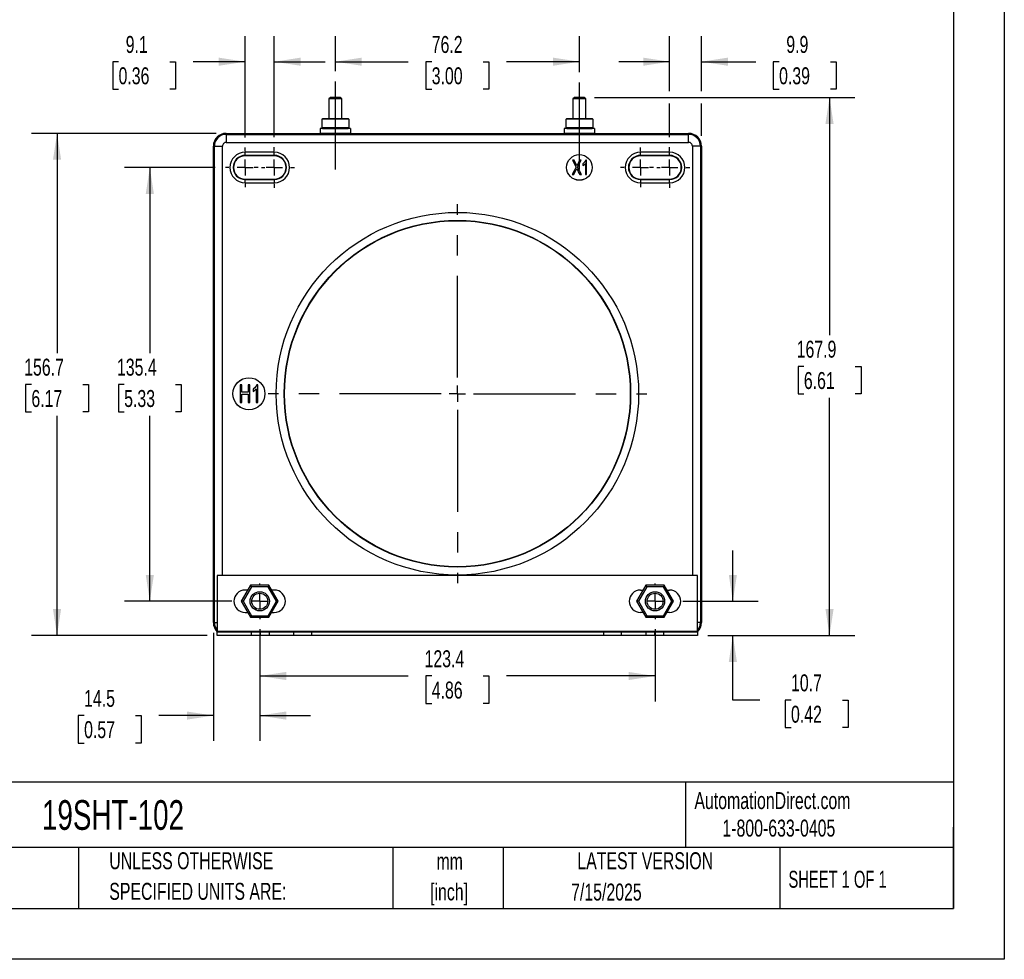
# Model space of a CAD drawing. Header units: millimetres. Extents: x 0 to 699, y 0 to 540.
# Tile 3 of 4: x 391 to 699, y 0 to 293. Entities that reach past the tile are written whole.
import ezdxf

# ---------------------------------------------------------------- set-up
doc = ezdxf.new("R2010")
doc.units = ezdxf.units.MM
doc.header["$LTSCALE"] = 2.5
doc.linetypes.add('CENTERX2', pattern=[20.32, 12.7, -2.54, 2.54, -2.54])
doc.layers.add('CENTER', color=40, linetype='CENTERX2')
doc.layers.add('DIMENSIONS', color=140, linetype='Continuous', lineweight=25)
doc.layers.add('TEXT', color=140, linetype='Continuous', lineweight=25)
doc.styles.add('SLDTEXTSTYLE0', font='TXT', dxfattribs={"width": 0.7})
doc.styles.add('SLDTEXTSTYLE1', font='TXT', dxfattribs={"width": 0.65})
doc.dimstyles.new('SLDDIMSTYLE0', dxfattribs={"dimtxt": 5.39502, "dimasz": 8.255, "dimexe": 0, "dimexo": 0.0625, "dimgap": 1.348755, "dimtad": 0, "dimtih": 1, "dimtoh": 1, "dimrnd": 1e-09, "dimzin": 12, "dimdsep": 46, "dimtxsty": 'SLDTEXTSTYLE0', "dimsah": 1, "dimcen": 0.09, "dimadec": 0, "dimazin": 3, "dimtfac": 1, "dimtofl": 0, "dimtmove": 0, "dimatfit": 3, "dimfxl": 0, "dimfrac": 2, "dimtolj": 1, "dimtzin": 12, "dimarcsym": 0})
doc.dimstyles.new('SLDDIMSTYLE2', dxfattribs={"dimtxt": 5.39502, "dimasz": 8.255, "dimexe": 0, "dimexo": 0.0625, "dimgap": 1.348755, "dimtad": 0, "dimtih": 1, "dimtoh": 1, "dimrnd": 1e-09, "dimzin": 12, "dimdsep": 46, "dimtxsty": 'SLDTEXTSTYLE0', "dimsah": 1, "dimcen": 0.09, "dimadec": 0, "dimazin": 3, "dimtfac": 1, "dimtmove": 0, "dimatfit": 0, "dimfxl": 0, "dimfrac": 2, "dimtolj": 1, "dimtzin": 12, "dimarcsym": 0})

# ---------------------------------------------------------------- blocks, each defined once
blk = doc.blocks.new('SW_NOTE_0_1')
at = {"layer": 'TEXT', "color": 0, "linetype": 'CENTERX2', "lineweight": 18, "char_height": 5.292, "attachment_point": 2, "style": 'SLDTEXTSTYLE0'}
for s, insert in [('mm', (7.11, 6.82)), ('[inch]', (6.9, -2.73))]:
    blk.add_mtext(s, dxfattribs=dict(at, insert=insert))
blk = doc.blocks.new('SW_NOTE_0_2')
at = {"layer": 'TEXT', "color": 0, "linetype": 'CENTERX2', "lineweight": 18, "char_height": 5.2917, "attachment_point": 1, "style": 'SLDTEXTSTYLE0'}
for s, insert in [('UNLESS OTHERWISE', (0, 6.82)), ('SPECIFIED UNITS ARE:', (0, -2.73))]:
    blk.add_mtext(s, dxfattribs=dict(at, insert=insert))
blk = doc.blocks.new('_D_20')
at = {"layer": 'DIMENSIONS'}
for p, q in [((570.51, 268.99), (651.87, 268.99)), ((643.93, 268.99), (643.93, 194.82)), ((635.91, 185.03), (634.1, 185.03)), ((634.1, 185.03), (634.1, 176.46)), ((651.94, 185.03), (653.76, 185.03)), ((653.76, 185.03), (653.76, 176.46)), ((634.1, 176.46), (635.91, 176.46)), ((643.93, 101.08), (643.93, 175.25)), ((653.76, 176.46), (651.94, 176.46)), ((605.9, 101.08), (651.87, 101.08))]:
    blk.add_line(p, q, dxfattribs=at)
for points in [[(643.93, 268.99), (642.66, 260.74), (645.2, 260.74)], [(643.93, 101.08), (645.2, 109.33), (642.66, 109.33)]]:
    blk.add_solid(points, dxfattribs=at)
at = {"layer": 'DIMENSIONS', "char_height": 5.292, "attachment_point": 1, "style": 'SLDTEXTSTYLE0'}
for s, insert in [('167.9', (633.67, 193.06)), ('6.61', (635.91, 183.28))]:
    blk.add_mtext(s, dxfattribs=dict(at, insert=insert))
blk = doc.blocks.new('_D_21')
at = {"layer": 'DIMENSIONS'}
for p, q in [((452.35, 257.77), (394.77, 257.77)), ((402.71, 257.77), (402.71, 189.21)), ((394.7, 179.43), (392.88, 179.43)), ((392.88, 179.43), (392.88, 170.85)), ((410.73, 179.43), (412.54, 179.43)), ((412.54, 179.43), (412.54, 170.85)), ((392.88, 170.85), (394.7, 170.85)), ((402.71, 101.08), (402.71, 169.64)), ((412.54, 170.85), (410.73, 170.85)), ((449.55, 101.08), (394.77, 101.08))]:
    blk.add_line(p, q, dxfattribs=at)
for points in [[(402.71, 257.77), (401.44, 249.52), (403.98, 249.52)], [(402.71, 101.08), (403.98, 109.33), (401.44, 109.33)]]:
    blk.add_solid(points, dxfattribs=at)
at = {"layer": 'DIMENSIONS', "char_height": 5.292, "attachment_point": 1, "style": 'SLDTEXTSTYLE0'}
for s, insert in [('156.7', (392.45, 187.45)), ('6.17', (394.7, 177.67))]:
    blk.add_mtext(s, dxfattribs=dict(at, insert=insert))
blk = doc.blocks.new('_D_22')
at = {"layer": 'DIMENSIONS'}
for p, q in [((489.63, 277.16), (489.63, 288.07)), ((565.83, 276.85), (565.83, 288.07)), ((489.63, 280.13), (512.4, 280.13)), ((519.71, 280.13), (517.9, 280.13)), ((517.9, 280.13), (517.9, 271.56)), ((535.74, 280.13), (537.55, 280.13)), ((537.55, 280.13), (537.55, 271.56)), ((565.83, 280.13), (543.05, 280.13)), ((517.9, 271.56), (519.71, 271.56)), ((537.55, 271.56), (535.74, 271.56))]:
    blk.add_line(p, q, dxfattribs=at)
for points in [[(489.63, 280.13), (497.88, 278.86), (497.88, 281.4)], [(565.83, 280.13), (557.57, 281.4), (557.57, 278.86)]]:
    blk.add_solid(points, dxfattribs=at)
at = {"layer": 'DIMENSIONS', "char_height": 5.292, "attachment_point": 1, "style": 'SLDTEXTSTYLE0'}
for s, insert in [('76.2', (519.71, 288.16)), ('3.00', (519.71, 278.38))]:
    blk.add_mtext(s, dxfattribs=dict(at, insert=insert))
blk = doc.blocks.new('_D_23')
at = {"layer": 'DIMENSIONS'}
for p, q in [((461.46, 256.48), (461.46, 288.07)), ((470.56, 256.6), (470.56, 288.07)), ((421.91, 280.13), (420.1, 280.13)), ((420.1, 280.13), (420.1, 271.56)), ((437.94, 280.13), (439.75, 280.13)), ((439.75, 280.13), (439.75, 271.56)), ((461.46, 280.13), (445.25, 280.13)), ((470.56, 280.13), (486.43, 280.13)), ((420.1, 271.56), (421.91, 271.56)), ((439.75, 271.56), (437.94, 271.56))]:
    blk.add_line(p, q, dxfattribs=at)
for points in [[(461.46, 280.13), (453.2, 281.4), (453.2, 278.86)], [(470.56, 280.13), (478.81, 278.86), (478.81, 281.4)]]:
    blk.add_solid(points, dxfattribs=at)
at = {"layer": 'DIMENSIONS', "char_height": 5.292, "attachment_point": 1, "style": 'SLDTEXTSTYLE0'}
for s, insert in [('9.1', (424.15, 288.16)), ('0.36', (421.91, 278.38))]:
    blk.add_mtext(s, dxfattribs=dict(at, insert=insert))
blk = doc.blocks.new('_D_24')
at = {"layer": 'DIMENSIONS'}
for p, q in [((594, 270.9), (594, 288.07)), ((603.93, 270.9), (603.93, 288.07)), ((594, 280.13), (578.12, 280.13)), ((603.93, 280.13), (620.87, 280.13)), ((628.18, 280.13), (626.37, 280.13)), ((626.37, 280.13), (626.37, 271.56)), ((644.21, 280.13), (646.03, 280.13)), ((646.03, 280.13), (646.03, 271.56)), ((626.37, 271.56), (628.18, 271.56)), ((646.03, 271.56), (644.21, 271.56)), ((594, 256.6), (594, 267.09)), ((603.93, 256.95), (603.93, 267.09))]:
    blk.add_line(p, q, dxfattribs=at)
for points in [[(594, 280.13), (585.74, 281.4), (585.74, 278.86)], [(603.93, 280.13), (612.18, 278.86), (612.18, 281.4)]]:
    blk.add_solid(points, dxfattribs=at)
at = {"layer": 'DIMENSIONS', "char_height": 5.292, "attachment_point": 1, "style": 'SLDTEXTSTYLE0'}
for s, insert in [('9.9', (630.43, 288.16)), ('0.39', (628.18, 278.38))]:
    blk.add_mtext(s, dxfattribs=dict(at, insert=insert))
blk = doc.blocks.new('_D_25')
at = {"layer": 'DIMENSIONS'}
for p, q in [((466.01, 103.02), (466.01, 80.48)), ((589.45, 103.02), (589.45, 80.48)), ((466.01, 88.42), (512.4, 88.42)), ((519.71, 88.42), (517.9, 88.42)), ((517.9, 88.42), (517.9, 79.84)), ((535.74, 88.42), (537.55, 88.42)), ((537.55, 88.42), (537.55, 79.84)), ((589.45, 88.42), (543.05, 88.42)), ((517.9, 79.84), (519.71, 79.84)), ((537.55, 79.84), (535.74, 79.84))]:
    blk.add_line(p, q, dxfattribs=at)
for points in [[(466.01, 88.42), (474.26, 87.15), (474.26, 89.69)], [(589.45, 88.42), (581.19, 89.69), (581.19, 87.15)]]:
    blk.add_solid(points, dxfattribs=at)
at = {"layer": 'DIMENSIONS', "char_height": 5.292, "attachment_point": 1, "style": 'SLDTEXTSTYLE0'}
for s, insert in [('123.4', (517.47, 96.45)), ('4.86', (519.71, 86.66))]:
    blk.add_mtext(s, dxfattribs=dict(at, insert=insert))
blk = doc.blocks.new('_D_26')
at = {"layer": 'DIMENSIONS'}
for p, q in [((452.09, 247.12), (423.74, 247.12)), ((431.68, 247.12), (431.68, 189.21)), ((423.67, 179.43), (421.85, 179.43)), ((421.85, 179.43), (421.85, 170.85)), ((439.7, 179.43), (441.51, 179.43)), ((441.51, 179.43), (441.51, 170.85)), ((421.85, 170.85), (423.67, 170.85)), ((431.68, 111.74), (431.68, 169.64)), ((441.51, 170.85), (439.7, 170.85)), ((457.29, 111.74), (423.74, 111.74))]:
    blk.add_line(p, q, dxfattribs=at)
for points in [[(431.68, 247.12), (430.41, 238.86), (432.95, 238.86)], [(431.68, 111.74), (432.95, 119.99), (430.41, 119.99)]]:
    blk.add_solid(points, dxfattribs=at)
at = {"layer": 'DIMENSIONS', "char_height": 5.292, "attachment_point": 1, "style": 'SLDTEXTSTYLE0'}
for s, insert in [('135.4', (421.42, 187.45)), ('5.33', (423.67, 177.67))]:
    blk.add_mtext(s, dxfattribs=dict(at, insert=insert))
blk = doc.blocks.new('_D_27')
at = {"layer": 'DIMENSIONS'}
for p, q in [((613.74, 111.74), (613.74, 127.61)), ((598.16, 111.74), (621.68, 111.74)), ((605.9, 101.08), (621.68, 101.08)), ((613.74, 80.9), (613.74, 101.08)), ((622.18, 80.9), (613.74, 80.9)), ((631.9, 80.9), (630.09, 80.9)), ((630.09, 80.9), (630.09, 72.32)), ((647.94, 80.9), (649.75, 80.9)), ((649.75, 80.9), (649.75, 72.32)), ((630.09, 72.32), (631.9, 72.32)), ((649.75, 72.32), (647.94, 72.32))]:
    blk.add_line(p, q, dxfattribs=at)
for points in [[(613.74, 111.74), (615.01, 119.99), (612.47, 119.99)], [(613.74, 101.08), (612.47, 92.82), (615.01, 92.82)]]:
    blk.add_solid(points, dxfattribs=at)
at = {"layer": 'DIMENSIONS', "char_height": 5.292, "attachment_point": 1, "style": 'SLDTEXTSTYLE0'}
for s, insert in [('10.7', (631.9, 88.93)), ('0.42', (631.9, 79.14))]:
    blk.add_mtext(s, dxfattribs=dict(at, insert=insert))
blk = doc.blocks.new('_D_28')
at = {"layer": 'DIMENSIONS'}
for p, q in [((451.53, 101.9), (451.53, 68.14)), ((466.01, 103.02), (466.01, 68.14)), ((411.16, 76.07), (409.35, 76.07)), ((409.35, 76.07), (409.35, 67.5)), ((427.19, 76.07), (429, 76.07)), ((429, 76.07), (429, 67.5)), ((451.53, 76.07), (434.5, 76.07)), ((466.01, 76.07), (481.88, 76.07)), ((409.35, 67.5), (411.16, 67.5)), ((429, 67.5), (427.19, 67.5))]:
    blk.add_line(p, q, dxfattribs=at)
for points in [[(451.53, 76.07), (443.27, 77.34), (443.27, 74.8)], [(466.01, 76.07), (474.26, 74.8), (474.26, 77.34)]]:
    blk.add_solid(points, dxfattribs=at)
at = {"layer": 'DIMENSIONS', "char_height": 5.292, "attachment_point": 1, "style": 'SLDTEXTSTYLE0'}
for s, insert in [('14.5', (411.16, 84.1)), ('0.57', (411.16, 74.32))]:
    blk.add_mtext(s, dxfattribs=dict(at, insert=insert))
blk = doc.blocks.new('SW_CENTERMARKSYMBOL_13')
at = {"layer": 'CENTER', "color": 0}
for p, q in [((0, 5.08), (0, 59.12)), ((-5.08, 0), (-59.12, 0)), ((0, 0), (-2.54, 0)), ((0, 0), (0, 2.54)), ((0, 0), (0, -2.54)), ((0, 0), (2.54, 0)), ((5.08, 0), (59.12, 0)), ((0, -5.08), (0, -59.12))]:
    blk.add_line(p, q, dxfattribs=at)
blk = doc.blocks.new('SW_CENTERMARKSYMBOL_14')
at = {"layer": 'CENTER', "color": 0}
for p, q in [((0, 5.08), (0, 6.19)), ((-5.08, 0), (-6.19, 0)), ((0, 0), (-2.54, 0)), ((0, 0), (0, 2.54)), ((0, 0), (0, -2.54)), ((0, 0), (2.54, 0)), ((5.08, 0), (6.19, 0)), ((0, -5.08), (0, -6.19))]:
    blk.add_line(p, q, dxfattribs=at)
blk = doc.blocks.new('SW_CENTERMARKSYMBOL_15')
at = {"layer": 'CENTER', "color": 0}
for p, q in [((0, 5.08), (0, 6.31)), ((-5.08, 0), (-6.31, 0)), ((0, 0), (-2.54, 0)), ((0, 0), (0, 2.54)), ((0, 0), (0, -2.54)), ((0, 0), (2.54, 0)), ((5.08, 0), (6.31, 0)), ((0, -5.08), (0, -6.31))]:
    blk.add_line(p, q, dxfattribs=at)
blk = doc.blocks.new('SW_CENTERMARKSYMBOL_16')
at = {"layer": 'CENTER', "color": 0}
for p, q in [((0, 5.08), (0, 6.19)), ((-5.08, 0), (-6.19, 0)), ((0, 0), (-2.54, 0)), ((0, 0), (0, 2.54)), ((0, 0), (0, -2.54)), ((0, 0), (2.54, 0)), ((5.08, 0), (6.19, 0)), ((0, -5.08), (0, -6.19))]:
    blk.add_line(p, q, dxfattribs=at)
blk = doc.blocks.new('SW_CENTERMARKSYMBOL_17')
at = {"layer": 'CENTER', "color": 0}
for p, q in [((0, 5.08), (0, 6.31)), ((-5.08, 0), (-6.31, 0)), ((0, 0), (-2.54, 0)), ((0, 0), (0, 2.54)), ((0, 0), (0, -2.54)), ((0, 0), (2.54, 0)), ((5.08, 0), (6.31, 0)), ((0, -5.08), (0, -6.31))]:
    blk.add_line(p, q, dxfattribs=at)
blk = doc.blocks.new('SW_CENTERMARKSYMBOL_18')
at = {"layer": 'CENTER', "color": 0}
for p, q in [((0, 5.08), (0, 5.54)), ((-5.08, 0), (-5.54, 0)), ((0, 0), (-2.54, 0)), ((0, 0), (0, 2.54)), ((0, 0), (0, -2.54)), ((0, 0), (2.54, 0)), ((5.08, 0), (5.54, 0)), ((0, -5.08), (0, -5.54))]:
    blk.add_line(p, q, dxfattribs=at)
blk = doc.blocks.new('SW_CENTERMARKSYMBOL_19')
at = {"layer": 'CENTER', "color": 0}
for p, q in [((0, 5.08), (0, 5.54)), ((-5.08, 0), (-5.54, 0)), ((0, 0), (-2.54, 0)), ((0, 0), (0, 2.54)), ((0, 0), (0, -2.54)), ((0, 0), (2.54, 0)), ((5.08, 0), (5.54, 0)), ((0, -5.08), (0, -5.54))]:
    blk.add_line(p, q, dxfattribs=at)

msp = doc.modelspace()

# ---------------------------------------------------------------- linework, layer by layer
at = {"color": 7, "linetype": 'Continuous'}
for p, q in [((698.506, 539.757), (698.506, 0.007)), ((698.506, 0.007), (0.006, 0.007))]:
    msp.add_line(p, q, dxfattribs=at)
for p, q in [((488.12, 268.994), (487.62, 268.494)), ((487.62, 268.494), (487.62, 262.424)), ((491.633, 268.494), (487.62, 268.494)), ((491.133, 268.994), (488.12, 268.994)), ((491.633, 268.494), (491.133, 268.994)), ((491.633, 262.424), (491.633, 268.494)), ((564.32, 268.994), (563.82, 268.494)), ((563.82, 268.494), (563.82, 262.424)), ((567.833, 268.494), (563.82, 268.494)), ((567.333, 268.994), (564.32, 268.994)), ((567.833, 268.494), (567.333, 268.994)), ((567.833, 262.424), (567.833, 268.494)), ((485.448, 262.215), (485.648, 262.414)), ((489.626, 262.236), (485.448, 262.215)), ((485.448, 259.515), (485.448, 262.215)), ((485.648, 262.414), (489.626, 262.434)), ((489.626, 262.434), (489.626, 262.236)), ((489.626, 262.434), (493.605, 262.414)), ((489.626, 259.536), (489.626, 262.236)), ((493.805, 262.215), (489.626, 262.236)), ((493.805, 262.215), (493.605, 262.414)), ((493.805, 262.215), (493.805, 259.515)), ((561.648, 262.215), (561.848, 262.414)), ((565.826, 262.236), (561.648, 262.215)), ((561.648, 259.515), (561.648, 262.215)), ((561.848, 262.414), (565.826, 262.434)), ((565.826, 262.434), (565.826, 262.236)), ((565.826, 262.434), (569.805, 262.414)), ((565.826, 259.536), (565.826, 262.236)), ((570.005, 262.215), (565.826, 262.236)), ((570.005, 262.215), (569.805, 262.414)), ((570.005, 262.215), (570.005, 259.515)), ((484.876, 259.294), (484.876, 257.794)), ((494.376, 259.294), (484.876, 259.294)), ((489.626, 259.536), (485.448, 259.515)), ((485.448, 259.515), (485.648, 259.314)), ((485.448, 259.515), (485.448, 259.473)), ((485.628, 259.294), (485.448, 259.473)), ((485.648, 259.314), (489.626, 259.334)), ((485.648, 259.294), (485.648, 259.314)), ((489.626, 259.536), (489.626, 259.334)), ((493.805, 259.515), (489.626, 259.536)), ((489.626, 259.334), (493.605, 259.314)), ((493.805, 259.515), (493.605, 259.314)), ((493.605, 259.314), (493.605, 259.294)), ((493.805, 259.473), (493.625, 259.294)), ((493.805, 259.473), (493.805, 259.515)), ((494.376, 259.294), (494.376, 257.794)), ((561.076, 259.294), (561.076, 257.794)), ((570.576, 259.294), (561.076, 259.294)), ((565.826, 259.536), (561.648, 259.515)), ((561.648, 259.515), (561.848, 259.314)), ((561.648, 259.515), (561.648, 259.473)), ((561.828, 259.294), (561.648, 259.473)), ((561.848, 259.314), (565.826, 259.334)), ((561.848, 259.294), (561.848, 259.314)), ((565.826, 259.536), (565.826, 259.334)), ((570.005, 259.515), (565.826, 259.536)), ((565.826, 259.334), (569.805, 259.314)), ((570.005, 259.515), (569.805, 259.314)), ((569.805, 259.314), (569.805, 259.294)), ((570.005, 259.473), (569.825, 259.294)), ((570.005, 259.473), (570.005, 259.515)), ((570.576, 259.294), (570.576, 257.794)), ((455.526, 257.777), (486.877, 257.777)), ((455.526, 257.775), (455.526, 257.457)), ((455.526, 257.775), (486.881, 257.775)), ((455.526, 257.457), (455.526, 254.958)), ((455.526, 257.457), (599.926, 257.457)), ((484.876, 257.794), (494.376, 257.794)), ((486.876, 257.794), (486.876, 257.777)), ((486.877, 257.777), (486.877, 257.775)), ((492.372, 257.775), (563.081, 257.775)), ((492.376, 257.777), (492.376, 257.794)), ((492.376, 257.775), (492.376, 257.777)), ((492.376, 257.777), (563.077, 257.777)), ((561.076, 257.794), (570.576, 257.794)), ((563.076, 257.794), (563.076, 257.777)), ((563.077, 257.777), (563.077, 257.775)), ((568.572, 257.775), (599.926, 257.775)), ((568.576, 257.777), (568.576, 257.794)), ((568.576, 257.775), (568.576, 257.777)), ((568.576, 257.777), (599.926, 257.777)), ((599.926, 257.457), (599.926, 257.775)), ((599.926, 254.958), (599.926, 257.457)), ((451.525, 105.076), (451.525, 253.776)), ((451.528, 105.076), (451.528, 253.776)), ((451.528, 253.776), (451.845, 253.776)), ((451.845, 105.076), (451.845, 253.776)), ((451.845, 253.776), (454.344, 253.776)), ((454.344, 119.786), (454.344, 253.776)), ((455.526, 254.958), (599.926, 254.958)), ((601.109, 253.776), (601.109, 119.786)), ((603.608, 253.776), (601.109, 253.776)), ((603.608, 253.776), (603.608, 105.076)), ((603.925, 253.776), (603.608, 253.776)), ((603.925, 253.776), (603.925, 105.076)), ((603.928, 253.776), (603.928, 105.076)), ((470.556, 251.885), (461.456, 251.885)), ((461.456, 250.885), (461.456, 251.885)), ((470.556, 250.885), (461.456, 250.885)), ((461.456, 250.885), (461.456, 250.766)), ((470.556, 250.766), (461.456, 250.766)), ((470.556, 250.765), (461.456, 250.765)), ((470.556, 250.885), (470.556, 251.885)), ((470.556, 250.766), (470.556, 250.885)), ((564.209, 249.384), (563.719, 249.384)), ((563.719, 249.384), (564.78, 247.229)), ((565.251, 247.262), (566.344, 249.384)), ((566.344, 249.384), (565.896, 249.384)), ((568.076, 249.402), (567.83, 249.402)), ((568.076, 244.884), (568.076, 249.402)), ((593.996, 251.885), (584.896, 251.885)), ((584.896, 250.885), (584.896, 251.885)), ((593.996, 250.885), (584.896, 250.885)), ((584.896, 250.885), (584.896, 250.766)), ((593.996, 250.766), (584.896, 250.766)), ((593.996, 250.765), (584.896, 250.765)), ((593.996, 250.885), (593.996, 251.885)), ((593.996, 250.766), (593.996, 250.885)), ((564.78, 247.229), (563.576, 244.884)), ((564.071, 244.884), (564.853, 246.453)), ((566.429, 244.884), (565.251, 247.262)), ((566.93, 248.273), (566.93, 247.739)), ((567.694, 248.404), (567.694, 244.884)), ((461.456, 243.466), (470.556, 243.466)), ((461.456, 243.465), (461.456, 243.347)), ((461.456, 243.465), (470.556, 243.465)), ((461.456, 243.347), (470.556, 243.347)), ((461.456, 242.347), (461.456, 243.347)), ((470.556, 243.347), (470.556, 243.465)), ((470.556, 243.347), (470.556, 242.347)), ((563.576, 244.884), (564.071, 244.884)), ((565.92, 244.884), (566.429, 244.884)), ((567.694, 244.884), (568.076, 244.884)), ((584.896, 243.466), (593.996, 243.466)), ((584.896, 243.465), (584.896, 243.347)), ((584.896, 243.465), (593.996, 243.465)), ((584.896, 243.347), (584.896, 242.347)), ((584.896, 243.347), (593.996, 243.347)), ((593.996, 243.347), (593.996, 243.465)), ((593.996, 242.347), (593.996, 243.347)), ((461.456, 242.347), (470.556, 242.347)), ((584.896, 242.347), (593.996, 242.347)), ((459.887, 179.264), (459.887, 173.764)), ((460.401, 179.264), (459.887, 179.264)), ((460.401, 177.006), (460.401, 179.264)), ((462.416, 179.264), (462.416, 177.006)), ((462.93, 179.264), (462.416, 179.264)), ((462.93, 173.764), (462.93, 179.264)), ((465.387, 179.286), (465.079, 179.286)), ((465.387, 173.764), (465.387, 179.286)), ((462.416, 177.006), (460.401, 177.006)), ((460.401, 176.356), (462.416, 176.356)), ((460.401, 173.764), (460.401, 176.356)), ((462.416, 176.356), (462.416, 173.764)), ((463.958, 177.906), (463.958, 177.253)), ((464.91, 178.067), (464.91, 173.764)), ((459.887, 173.764), (460.401, 173.764)), ((462.416, 173.764), (462.93, 173.764)), ((464.91, 173.764), (465.387, 173.764)), ((602.726, 119.786), (452.726, 119.786)), ((452.726, 119.786), (452.726, 102.376)), ((602.726, 102.376), (602.726, 119.786)), ((463.12, 116.736), (460.233, 111.736)), ((463.408, 116.236), (460.81, 111.736)), ((462.254, 115.236), (461.456, 115.236)), ((463.408, 116.236), (463.12, 116.736)), ((468.893, 116.736), (463.12, 116.736)), ((468.605, 116.236), (463.408, 116.236)), ((468.893, 116.736), (468.605, 116.236)), ((471.203, 111.736), (468.605, 116.236)), ((471.78, 111.736), (468.893, 116.736)), ((470.556, 115.236), (469.759, 115.236)), ((586.56, 116.736), (583.673, 111.736)), ((586.848, 116.236), (584.25, 111.736)), ((584.896, 115.236), (585.694, 115.236)), ((586.848, 116.236), (586.56, 116.736)), ((592.333, 116.736), (586.56, 116.736)), ((592.045, 116.236), (586.848, 116.236)), ((592.333, 116.736), (592.045, 116.236)), ((594.643, 111.736), (592.045, 116.236)), ((595.22, 111.736), (592.333, 116.736)), ((593.199, 115.236), (593.996, 115.236)), ((460.233, 111.736), (463.12, 106.736)), ((460.81, 111.736), (460.233, 111.736)), ((460.81, 111.736), (463.408, 107.236)), ((468.605, 107.236), (471.203, 111.736)), ((468.893, 106.736), (471.78, 111.736)), ((471.78, 111.736), (471.203, 111.736)), ((583.673, 111.736), (586.56, 106.736)), ((584.25, 111.736), (583.673, 111.736)), ((584.25, 111.736), (586.848, 107.236)), ((592.045, 107.236), (594.643, 111.736)), ((592.333, 106.736), (595.22, 111.736)), ((594.643, 111.736), (595.22, 111.736)), ((461.456, 108.236), (462.254, 108.236)), ((469.759, 108.236), (470.556, 108.236)), ((585.694, 108.236), (584.896, 108.236)), ((593.996, 108.236), (593.199, 108.236)), ((451.528, 105.076), (451.845, 105.076)), ((451.845, 105.076), (452.726, 105.076)), ((463.12, 106.736), (463.408, 107.236)), ((463.12, 106.736), (468.893, 106.736)), ((463.408, 107.236), (468.605, 107.236)), ((468.605, 107.236), (468.893, 106.736)), ((586.56, 106.736), (586.848, 107.236)), ((586.56, 106.736), (592.333, 106.736)), ((586.848, 107.236), (592.045, 107.236)), ((592.045, 107.236), (592.333, 106.736)), ((603.608, 105.076), (602.726, 105.076)), ((603.925, 105.076), (603.608, 105.076)), ((452.726, 102.376), (602.726, 102.376)), ((452.726, 102.076), (452.726, 102.376)), ((452.726, 101.076), (452.726, 102.076)), ((463.326, 102.076), (452.726, 102.076)), ((463.326, 102.076), (463.326, 101.076)), ((466.121, 102.076), (463.326, 102.076)), ((466.121, 102.076), (466.121, 101.076)), ((466.131, 102.076), (466.121, 102.076)), ((466.131, 102.076), (466.131, 101.076)), ((468.926, 102.076), (466.131, 102.076)), ((468.926, 102.076), (468.926, 101.076)), ((476.544, 102.076), (468.926, 102.076)), ((476.544, 102.076), (476.544, 101.076)), ((482.134, 102.076), (476.544, 102.076)), ((482.134, 102.076), (482.134, 101.076)), ((573.318, 102.076), (482.134, 102.076)), ((573.318, 102.076), (573.318, 101.076)), ((578.908, 102.076), (573.318, 102.076)), ((578.908, 102.076), (578.908, 101.076)), ((586.526, 102.076), (578.908, 102.076)), ((586.526, 102.076), (586.526, 101.076)), ((589.321, 102.076), (586.526, 102.076)), ((589.321, 102.076), (589.321, 101.076)), ((589.331, 102.076), (589.321, 102.076)), ((589.331, 102.076), (589.331, 101.076)), ((592.126, 102.076), (589.331, 102.076)), ((592.126, 102.076), (592.126, 101.076)), ((602.726, 102.076), (592.126, 102.076)), ((602.726, 102.376), (602.726, 102.076)), ((602.726, 102.076), (602.726, 101.076)), ((463.326, 101.076), (452.726, 101.076)), ((455.526, 101.075), (455.424, 101.076)), ((599.926, 101.075), (455.526, 101.075)), ((466.121, 101.076), (463.326, 101.076)), ((466.131, 101.076), (466.121, 101.076)), ((468.926, 101.076), (466.131, 101.076)), ((476.544, 101.076), (468.926, 101.076)), ((482.134, 101.076), (476.544, 101.076)), ((573.318, 101.076), (482.134, 101.076)), ((578.908, 101.076), (573.318, 101.076)), ((586.526, 101.076), (578.908, 101.076)), ((589.321, 101.076), (586.526, 101.076)), ((589.331, 101.076), (589.321, 101.076)), ((592.126, 101.076), (589.331, 101.076)), ((602.726, 101.076), (592.126, 101.076)), ((600.029, 101.076), (599.926, 101.075))]:
    msp.add_line(p, q)
at = {"flags": 128}
for points in [[(565.896, 249.384), (565.389, 248.414), (565.024, 247.677)], [(567.83, 249.402), (567.432, 248.728), (566.93, 248.273)], [(564.853, 246.453), (564.921, 246.604), (565.001, 246.79)], [(566.93, 247.739), (567.384, 248.069), (567.694, 248.404)], [(465.079, 179.286), (464.583, 178.462), (463.958, 177.906)], [(463.958, 177.253), (464.523, 177.657), (464.91, 178.067)]]:
    msp.add_lwpolyline(points, dxfattribs=at)
for centre, radius in [((565.826, 247.134), 4.004), ((565.826, 247.134), 4), ((527.72, 176.514), 56.581), ((527.726, 176.514), 54.081), ((527.726, 176.514), 53.975), ((527.726, 176.514), 53.975), ((462.637, 176.514), 5.004), ((462.637, 176.514), 5), ((466.006, 111.736), 3), ((466.006, 111.736), 2.5), ((589.446, 111.736), 3), ((589.446, 111.736), 2.5)]:
    msp.add_circle(centre, radius)
for centre, radius, start, end in [((455.526, 253.776), 4.001, 90, 180), ((455.526, 253.776), 3.999, 90, 180), ((455.526, 253.776), 3.681, 90, 180), ((599.926, 253.776), 4.001, 0, 90), ((599.926, 253.776), 3.999, 0, 90), ((599.926, 253.776), 3.681, 0, 90), ((455.526, 253.776), 1.182, 89.98342, 180.01658), ((599.927, 253.776), 1.182, 359.98342, 90.01658), ((461.456, 247.116), 4.769, 90, 270), ((461.456, 247.116), 3.769, 90, 270), ((461.456, 247.116), 3.65, 90, 270), ((461.456, 247.116), 3.65, 90, 270), ((470.556, 247.116), 4.769, 270, 90), ((470.556, 247.116), 3.769, 270, 90), ((470.556, 247.116), 3.65, 270, 90), ((470.556, 247.116), 3.65, 270, 90), ((529.727, 231.871), 38.674, 24.12154, 26.92455), ((584.896, 247.116), 4.769, 90, 270), ((584.896, 247.116), 3.769, 90, 270), ((584.896, 247.116), 3.65, 90, 270), ((584.896, 247.116), 3.65, 90, 270), ((593.996, 247.116), 4.769, 270, 90), ((593.996, 247.116), 3.769, 270, 90), ((593.996, 247.116), 3.65, 270, 90), ((593.996, 247.116), 3.65, 270, 90), ((657.428, 290.192), 102.111, 205.15374, 206.34136), ((461.456, 111.736), 3.5, 90, 270), ((470.556, 111.736), 3.5, 270, 90), ((584.896, 111.736), 3.5, 90, 270), ((593.996, 111.736), 3.5, 270, 90), ((455.526, 105.076), 4.001, 180, 225.59137), ((455.526, 105.076), 3.999, 180, 225.5546), ((455.526, 105.076), 3.681, 180, 220.48529), ((599.926, 105.076), 3.999, 314.4454, 360), ((599.926, 105.076), 4.001, 314.40863, 0), ((599.926, 105.076), 3.681, 319.51471, 360)]:
    msp.add_arc(centre, radius, start, end)
for centre in [(489.626, 257.778), (565.826, 257.778)]:
    msp.add_ellipse(centre, major_axis=(2.75, 0), ratio=0.0261859, start_param=3.1961652, end_param=6.2286128)
at = {"layer": 'CENTER'}
for p, q in [((489.626, 246.519), (489.626, 273.984)), ((565.826, 246.519), (565.826, 273.673))]:
    msp.add_line(p, q, dxfattribs=at)
at = {"layer": 'TEXT'}
for p, q in [((682.625, 523.875), (682.625, 15.875)), ((682.625, 55.315), (15.875, 55.315)), ((598.938, 55.315), (598.938, 34.925)), ((682.625, 15.875), (682.625, 41.275)), ((682.625, 34.925), (15.875, 34.925)), ((409.45, 34.925), (409.45, 15.875)), ((507.561, 34.925), (507.561, 15.875)), ((542.03, 34.925), (542.03, 15.875)), ((628.372, 34.925), (628.372, 15.875)), ((15.875, 15.875), (682.625, 15.875))]:
    msp.add_line(p, q, dxfattribs=at)

# ---------------------------------------------------------------- block references
at = {"layer": 'CENTER'}
for name, p in [('SW_CENTERMARKSYMBOL_14', (461.456, 247.116)), ('SW_CENTERMARKSYMBOL_15', (470.556, 247.116)), ('SW_CENTERMARKSYMBOL_16', (584.896, 247.116)), ('SW_CENTERMARKSYMBOL_17', (593.996, 247.116)), ('SW_CENTERMARKSYMBOL_13', (527.726, 176.514)), ('SW_CENTERMARKSYMBOL_18', (466.006, 111.736)), ('SW_CENTERMARKSYMBOL_19', (589.446, 111.736))]:
    msp.add_blockref(name, p, dxfattribs=at)
at = {"layer": 'TEXT', "linetype": 'CENTERX2', "lineweight": 18}
for name, p in [('SW_NOTE_0_2', (419.02, 26.589)), ('SW_NOTE_0_1', (518.215, 26.417))]:
    msp.add_blockref(name, p, dxfattribs=at)

# ---------------------------------------------------------------- texts
for s, insert, char_height, attachment_point, style in [('AutomationDirect.com', (601.737, 52.191), 5.29167, 1, 'SLDTEXTSTYLE0'), ('19SHT-102', (398.019, 49.671), 9.2604, 1, 'SLDTEXTSTYLE0'), ('1-800-633-0405', (610.479, 43.593), 5.29167, 1, 'SLDTEXTSTYLE0'), ('LATEST VERSION', (586.38, 33.41), 5.29167, 2, 'SLDTEXTSTYLE0'), ('SHEET 1 OF 1', (631.103, 27.629), 5.29167, 1, 'SLDTEXTSTYLE1'), ('7/15/2025', (574.254, 23.641), 5.2917, 2, 'SLDTEXTSTYLE0')]:
    msp.add_mtext(s, dxfattribs=dict(at, insert=insert, char_height=char_height, attachment_point=attachment_point, style=style))

# ---------------------------------------------------------------- dimensions: what is measured, and where the dimension line sits
at = {"layer": 'DIMENSIONS'}
for base, p1, p2, dimstyle, picture, middle in [((461.456, 280.134), (470.556, 253.425), (461.456, 253.306), 'SLDDIMSTYLE2', '_D_23', (429.927, 280.134)), ((603.925, 280.134), (593.996, 253.425), (603.925, 253.776), 'SLDDIMSTYLE2', '_D_24', (636.199, 280.134)), ((451.528, 76.075), (466.006, 106.196), (451.528, 105.076), 'SLDDIMSTYLE2', '_D_28', (419.173, 76.075)), ((589.446, 88.417), (466.006, 106.196), (589.446, 106.196), 'SLDDIMSTYLE0', '_D_25', (527.726, 88.417))]:
    dim = msp.add_linear_dim(base=base, p1=p1, p2=p2, dimstyle=dimstyle, dxfattribs=at)
    dim.commit()
    dim.dimension.update_dxf_attribs({"geometry": picture, "text_midpoint": middle, "dimtype": 160})
for base, p1, p2, angle, dimstyle, picture, middle in [((565.826, 280.134), (489.626, 273.984), (565.826, 273.673), 0, 'SLDDIMSTYLE0', '_D_22', (527.726, 280.134)), ((643.928, 101.076), (567.333, 268.994), (602.726, 101.076), 90, 'SLDDIMSTYLE0', '_D_20', (643.928, 185.035)), ((402.712, 101.076), (455.526, 257.775), (452.726, 101.076), 90, 'SLDDIMSTYLE0', '_D_21', (402.712, 179.425)), ((431.682, 247.116), (460.466, 111.736), (455.266, 247.116), 90, 'SLDDIMSTYLE0', '_D_26', (431.682, 179.426)), ((613.738, 101.076), (594.986, 111.736), (602.726, 101.076), 90, 'SLDDIMSTYLE2', '_D_27', (613.738, 80.897))]:
    dim = msp.add_linear_dim(base=base, p1=p1, p2=p2, angle=angle, dimstyle=dimstyle, dxfattribs=at)
    dim.commit()
    dim.dimension.update_dxf_attribs({"geometry": picture, "text_midpoint": middle, "dimtype": 160})

doc.saveas('drawing.dxf')
